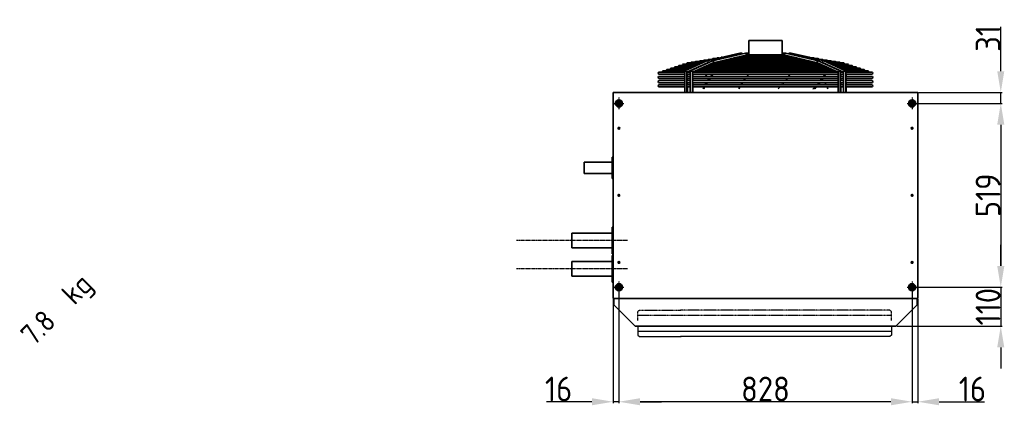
# Model space of a CAD drawing. Extents: x 1071 to 12552, y 777 to 10283.
# Tile 7 of 9: x 9771 to 12552, y 3804 to 4893. Entities that reach past the tile are written whole.
import ezdxf

# ---------------------------------------------------------------- set-up
doc = ezdxf.new("R2010")
doc.units = 0
doc.header["$LTSCALE"] = 2
doc.header["$PDMODE"] = 3
doc.header["$PDSIZE"] = 0.5
doc.linetypes.add('CENTER', pattern=[2, 1.25, -0.25, 0.25, -0.25])
doc.linetypes.add('HIDDEN', pattern=[0.375, 0.25, -0.125])
doc.layers.get('DEFPOINTS').update_dxf_attribs({"linetype": 'CONTINUOUS'})
for name, color, linetype in [('CENTER', 1, 'CENTER'), ('DIMENSIONS', 5, 'CONTINUOUS'), ('HIDDEN', 4, 'HIDDEN'), ('MARK BV', 7, 'CONTINUOUS'), ('TEXT', 5, 'CONTINUOUS')]:
    doc.layers.add(name, color=color, linetype=linetype)
doc.layers.add('Visible', color=7, linetype='CONTINUOUS', lineweight=35)
doc.styles.get("Standard").update_dxf_attribs({"font": 'ISOCP'})
doc.dimstyles.new('STANDARD$0', dxfattribs={"dimscale": 5, "dimtxt": 3, "dimasz": 3, "dimexe": 2, "dimexo": 1, "dimgap": 0.5, "dimtad": 1, "dimdec": 1, "dimdsep": 46, "dimtxsty": 'Standard', "dimcen": -1, "dimclrd": 256, "dimclre": 256, "dimclrt": 256, "dimadec": 0, "dimazin": 0, "dimtfac": 1, "dimtdec": 0, "dimtmove": 0, "dimatfit": 3, "dimfxl": 0, "dimtvp": 0.75, "dimtolj": 1, "dimtzin": 0, "dimarcsym": 0})

# ---------------------------------------------------------------- blocks, each defined once
blk = doc.blocks.new('*D57')
at = {"layer": 'DEFPOINTS', "color": 0}
for p in [(12291.2, 4656.1), (12291.2, 4137.1), (12541.6, 4137.1)]:
    blk.add_point(p, dxfattribs=at)
at = {"layer": 'DIMENSIONS', "lineweight": -2}
for p, q in [((12293.2, 4656.1), (12545.6, 4656.1)), ((12541.6, 4596.1), (12541.6, 4197.1)), ((12293.2, 4137.1), (12545.6, 4137.1))]:
    blk.add_line(p, q, dxfattribs=at)
at = {"layer": 'DIMENSIONS'}
for points in [[(12531.6, 4596.1), (12551.6, 4596.1), (12541.6, 4656.1)], [(12531.6, 4197.1), (12551.6, 4197.1), (12541.6, 4137.1)]]:
    blk.add_solid(points, dxfattribs=at)
at = {"layer": 'DIMENSIONS', "insert": (12505.6, 4396.6), "char_height": 70, "attachment_point": 5, "rotation": 90}
blk.add_mtext('\\A1;519', dxfattribs=at)
blk = doc.blocks.new('*D58')
at = {"layer": 'DEFPOINTS', "color": 0}
for p in [(11463.2, 4137.1), (12291.2, 4137.1), (11463.2, 3813.6)]:
    blk.add_point(p, dxfattribs=at)
at = {"layer": 'DIMENSIONS', "lineweight": -2}
for p, q in [((11463.2, 4135.1), (11463.2, 3809.6)), ((12291.2, 4135.1), (12291.2, 3809.6)), ((12231.2, 3813.6), (11523.2, 3813.6))]:
    blk.add_line(p, q, dxfattribs=at)
at = {"layer": 'DIMENSIONS'}
for points in [[(11523.2, 3823.6), (11523.2, 3803.6), (11463.2, 3813.6)], [(12231.2, 3823.6), (12231.2, 3803.6), (12291.2, 3813.6)]]:
    blk.add_solid(points, dxfattribs=at)
at = {"layer": 'DIMENSIONS', "insert": (11877.2, 3849.6), "char_height": 70, "attachment_point": 5}
blk.add_mtext('\\A1;828', dxfattribs=at)
blk = doc.blocks.new('*D59')
at = {"layer": 'DEFPOINTS', "color": 0}
for p in [(12291.2, 4137.1), (12307.2, 4105.6), (12307.2, 3813.6)]:
    blk.add_point(p, dxfattribs=at)
at = {"layer": 'DIMENSIONS', "lineweight": -2}
for p, q in [((12291.2, 4135.1), (12291.2, 3809.6)), ((12307.2, 4103.6), (12307.2, 3809.6)), ((12231.2, 3813.6), (12171.2, 3813.6)), ((12291.2, 3813.6), (12307.2, 3813.6)), ((12367.2, 3813.6), (12495.7, 3813.6))]:
    blk.add_line(p, q, dxfattribs=at)
at = {"layer": 'DIMENSIONS'}
for points in [[(12231.2, 3823.6), (12231.2, 3803.6), (12291.2, 3813.6)], [(12367.2, 3823.6), (12367.2, 3803.6), (12307.2, 3813.6)]]:
    blk.add_solid(points, dxfattribs=at)
at = {"layer": 'DIMENSIONS', "insert": (12461.5, 3849.6), "char_height": 70, "attachment_point": 5}
blk.add_mtext('\\A1;16', dxfattribs=at)
blk = doc.blocks.new('*D60')
at = {"layer": 'DEFPOINTS', "color": 0}
for p in [(12291.2, 4137.1), (12245.7, 4027.1), (12541.6, 4027.1)]:
    blk.add_point(p, dxfattribs=at)
at = {"layer": 'DIMENSIONS', "lineweight": -2}
for p, q in [((12541.6, 4197.1), (12541.6, 4257.1)), ((12293.2, 4137.1), (12545.6, 4137.1)), ((12541.6, 4137.1), (12541.6, 4027.1)), ((12247.7, 4027.1), (12545.6, 4027.1)), ((12541.6, 3967.1), (12541.6, 3907.1))]:
    blk.add_line(p, q, dxfattribs=at)
at = {"layer": 'DIMENSIONS'}
for points in [[(12531.6, 4197.1), (12551.6, 4197.1), (12541.6, 4137.1)], [(12531.6, 3967.1), (12551.6, 3967.1), (12541.6, 4027.1)]]:
    blk.add_solid(points, dxfattribs=at)
at = {"layer": 'DIMENSIONS', "insert": (12505.6, 4082.1), "char_height": 70, "attachment_point": 5, "rotation": 90}
blk.add_mtext('\\A1;110', dxfattribs=at)
blk = doc.blocks.new('*D61')
at = {"layer": 'DEFPOINTS', "color": 0}
for p in [(12307.2, 4687.1), (12541.6, 4687.1), (12291.2, 4656.1)]:
    blk.add_point(p, dxfattribs=at)
at = {"layer": 'DIMENSIONS', "lineweight": -2}
for p, q in [((12541.6, 4747.1), (12541.6, 4872.1)), ((12309.2, 4687.1), (12545.6, 4687.1)), ((12541.6, 4656.1), (12541.6, 4687.1)), ((12293.2, 4656.1), (12545.6, 4656.1)), ((12541.6, 4596.1), (12541.6, 4536.1))]:
    blk.add_line(p, q, dxfattribs=at)
at = {"layer": 'DIMENSIONS'}
for points in [[(12531.6, 4747.1), (12551.6, 4747.1), (12541.6, 4687.1)], [(12531.6, 4596.1), (12551.6, 4596.1), (12541.6, 4656.1)]]:
    blk.add_solid(points, dxfattribs=at)
at = {"layer": 'DIMENSIONS', "insert": (12505.6, 4839.6), "char_height": 70, "attachment_point": 5, "rotation": 90}
blk.add_mtext('\\A1;31', dxfattribs=at)
blk = doc.blocks.new('*D62')
at = {"layer": 'DEFPOINTS', "color": 0}
for p in [(11463.2, 4137.1), (11447.2, 4105.6), (11447.2, 3813.6)]:
    blk.add_point(p, dxfattribs=at)
at = {"layer": 'DIMENSIONS', "lineweight": -2}
for p, q in [((11463.2, 4135.1), (11463.2, 3809.6)), ((11447.2, 4103.6), (11447.2, 3809.6)), ((11387.2, 3813.6), (11258.8, 3813.6)), ((11463.2, 3813.6), (11447.2, 3813.6)), ((11523.2, 3813.6), (11583.2, 3813.6))]:
    blk.add_line(p, q, dxfattribs=at)
at = {"layer": 'DIMENSIONS'}
for points in [[(11387.2, 3823.6), (11387.2, 3803.6), (11447.2, 3813.6)], [(11523.2, 3823.6), (11523.2, 3803.6), (11463.2, 3813.6)]]:
    blk.add_solid(points, dxfattribs=at)
at = {"layer": 'DIMENSIONS', "insert": (11293, 3849.6), "char_height": 70, "attachment_point": 5}
blk.add_mtext('\\A1;16', dxfattribs=at)

msp = doc.modelspace()

# ---------------------------------------------------------------- linework, layer by layer
at = {"layer": 'CENTER'}
for p, q in [((11463.23, 4672.48), (11463.23, 4639.68)), ((12291.23, 4672.48), (12291.23, 4639.68)), ((11449.46, 4656.08), (11477.01, 4656.08)), ((12277.46, 4656.08), (12305.01, 4656.08)), ((11487.73, 4269.08), (11173.73, 4269.08)), ((11487.73, 4189.08), (11173.73, 4189.08)), ((11463.23, 4153.48), (11463.23, 4120.68)), ((12291.23, 4153.48), (12291.23, 4120.68)), ((11449.46, 4137.08), (11477.01, 4137.08)), ((12277.46, 4137.08), (12305.01, 4137.08))]:
    msp.add_line(p, q, dxfattribs=at)
at = {"layer": 'DIMENSIONS'}
msp.add_line((11516.52, 4012.58), (12232.63, 4012.58), dxfattribs=at)
at = {"layer": 'HIDDEN'}
for p, q in [((11516.52, 4068.08), (11521.02, 4072.58)), ((11516.52, 4043.08), (11516.52, 4068.08)), ((11521.02, 4072.58), (11639.06, 4072.58)), ((12228.13, 4072.58), (11637.06, 4072.58)), ((12232.63, 4068.08), (12228.13, 4072.58)), ((12232.63, 4043.08), (12232.63, 4068.08)), ((12232.63, 4057.58), (11516.52, 4057.58))]:
    msp.add_line(p, q, dxfattribs=at)
at = {"layer": 'MARK BV'}
for p, q in [((11516.52, 4027.08), (11516.52, 4002.08)), ((12232.63, 4027.08), (12232.63, 4002.08)), ((11516.52, 4002.08), (11521.02, 3997.58)), ((11521.02, 3997.58), (11639.06, 3997.58)), ((12228.13, 3997.58), (11637.06, 3997.58)), ((12232.63, 4002.08), (12228.13, 3997.58))]:
    msp.add_line(p, q, dxfattribs=at)
at = {"layer": 'Visible'}
for p, q in [((11924.73, 4833.58), (11829.73, 4833.58)), ((11829.73, 4833.58), (11829.73, 4793.58)), ((11924.73, 4833.58), (11924.73, 4793.58)), ((11804.91, 4798.23), (11711.93, 4776.65)), ((11820.41, 4798.23), (11727.44, 4776.65)), ((11821.43, 4792.31), (11729.25, 4770.91)), ((11737.26, 4782.53), (11729.29, 4782.53)), ((11745.65, 4784.48), (11741.33, 4784.48)), ((11754.05, 4786.43), (11753.37, 4786.43)), ((11974.44, 4782.53), (11779.3, 4782.53)), ((11966.1, 4784.48), (11787.69, 4784.48)), ((11957.76, 4786.43), (11796.09, 4786.43)), ((11949.42, 4788.37), (11804.48, 4788.37)), ((11809.69, 4798.27), (11805.24, 4798.27)), ((11809.69, 4798.27), (11810.02, 4798.27)), ((11941.08, 4790.32), (11812.87, 4790.32)), ((11825.2, 4798.27), (11820.75, 4798.27)), ((11823.24, 4792.27), (11821.27, 4792.27)), ((11930.78, 4792.27), (11823.24, 4792.27)), ((11825.63, 4798.27), (11825.2, 4798.27)), ((11827.2, 4793.58), (11926.83, 4793.58)), ((11928.84, 4798.27), (11933.26, 4798.27)), ((11930.78, 4792.27), (11932.74, 4792.27)), ((11932.57, 4792.31), (12024.16, 4770.91)), ((11933.26, 4798.27), (11933.72, 4798.27)), ((11933.6, 4798.23), (12025.98, 4776.65)), ((11934.06, 4798.23), (11942.66, 4796.24)), ((11944.44, 4798.27), (11948.87, 4798.27)), ((11948.87, 4798.27), (11949.23, 4798.27)), ((11949.21, 4798.23), (12041.58, 4776.65)), ((11949.56, 4798.23), (12000.42, 4786.43)), ((12001.1, 4786.43), (11999.74, 4786.43)), ((12002.85, 4785.86), (12008.82, 4784.48)), ((12013.14, 4784.48), (12008.08, 4784.48)), ((12015.81, 4782.86), (12017.21, 4782.53)), ((12025.18, 4782.53), (12016.42, 4782.53)), ((11666.34, 4755.83), (11611.43, 4755.83)), ((11674.54, 4759.59), (11622.83, 4759.59)), ((11682.75, 4763.34), (11634.23, 4763.34)), ((11690.95, 4767.09), (11645.63, 4767.09)), ((11711.67, 4776.56), (11649.76, 4748.25)), ((11713.87, 4770.97), (11655.41, 4744.24)), ((11699.16, 4770.84), (11657.02, 4770.84)), ((11727.17, 4776.56), (11665.26, 4748.25)), ((11703.42, 4772.79), (11669.07, 4772.79)), ((11729.38, 4770.97), (11670.92, 4744.24)), ((11681.85, 4755.83), (11680.77, 4755.83)), ((11707.68, 4774.74), (11681.11, 4774.74)), ((11690.05, 4759.59), (11688.97, 4759.59)), ((11712.08, 4776.69), (11693.15, 4776.69)), ((12056.93, 4755.83), (11696.27, 4755.83)), ((11698.26, 4763.34), (11697.18, 4763.34)), ((12048.78, 4759.59), (11704.48, 4759.59)), ((11720.47, 4778.63), (11705.2, 4778.63)), ((11706.46, 4767.09), (11705.38, 4767.09)), ((12040.62, 4763.34), (11712.68, 4763.34)), ((11714.66, 4770.84), (11713.59, 4770.84)), ((11715.93, 4771.42), (11713.74, 4770.91)), ((11728.87, 4780.58), (11717.24, 4780.58)), ((12032.47, 4767.09), (11720.89, 4767.09)), ((12024.32, 4770.84), (11729.09, 4770.84)), ((12016.13, 4772.79), (11737.34, 4772.79)), ((12007.79, 4774.74), (11745.73, 4774.74)), ((11999.45, 4776.69), (11754.12, 4776.69)), ((11991.12, 4778.63), (11762.52, 4778.63)), ((11982.78, 4780.58), (11770.91, 4780.58)), ((12024.03, 4770.97), (12082.11, 4744.25)), ((12037.23, 4780.58), (12024.76, 4780.58)), ((12026.25, 4776.56), (12087.76, 4748.25)), ((12049.27, 4778.63), (12033.1, 4778.63)), ((12037.22, 4771.51), (12039.77, 4770.91)), ((12039.93, 4770.84), (12038.67, 4770.84)), ((12039.64, 4770.97), (12097.72, 4744.25)), ((12061.31, 4776.69), (12041.44, 4776.69)), ((12041.86, 4776.56), (12103.37, 4748.25)), ((12073.36, 4774.74), (12045.81, 4774.74)), ((12048.08, 4767.09), (12046.82, 4767.09)), ((12085.4, 4772.79), (12050.05, 4772.79)), ((12097.45, 4770.84), (12054.28, 4770.84)), ((12056.23, 4763.34), (12054.98, 4763.34)), ((12108.84, 4767.09), (12062.43, 4767.09)), ((12064.38, 4759.59), (12063.13, 4759.59)), ((12120.24, 4763.34), (12070.58, 4763.34)), ((12072.53, 4755.83), (12071.28, 4755.83)), ((12131.64, 4759.59), (12078.73, 4759.59)), ((12143.04, 4755.83), (12086.89, 4755.83)), ((11649.41, 4744.58), (11577.23, 4744.58)), ((11577.23, 4738.58), (11649.41, 4738.58)), ((11649.41, 4732.58), (11577.23, 4732.58)), ((11649.93, 4748.33), (11588.63, 4748.33)), ((11658.14, 4752.08), (11600.03, 4752.08)), ((11649.41, 4747.72), (11649.41, 4687.08)), ((11655.41, 4744.62), (11655.41, 4687.08)), ((11655.41, 4738.58), (11664.92, 4738.58)), ((11664.92, 4732.58), (11655.41, 4732.58)), ((11664.92, 4744.58), (11656.16, 4744.58)), ((11656.75, 4738.58), (11656.75, 4732.58)), ((11665.44, 4748.33), (11664.36, 4748.33)), ((11664.92, 4747.72), (11664.92, 4687.08)), ((11670.92, 4744.62), (11670.92, 4687.08)), ((11670.92, 4738.58), (12082.11, 4738.58)), ((12082.11, 4732.58), (11670.92, 4732.58)), ((12081.38, 4744.58), (11671.66, 4744.58)), ((11672.36, 4738.58), (11672.36, 4732.58)), ((11673.64, 4752.08), (11672.56, 4752.08)), ((12073.23, 4748.33), (11679.87, 4748.33)), ((12065.08, 4752.08), (11688.07, 4752.08)), ((12080.69, 4752.08), (12079.43, 4752.08)), ((12082.11, 4744.63), (12082.11, 4687.08)), ((12088.84, 4748.33), (12087.58, 4748.33)), ((12088.11, 4747.71), (12088.11, 4687.08)), ((12096.99, 4744.58), (12088.11, 4744.58)), ((12088.11, 4738.58), (12097.72, 4738.58)), ((12097.72, 4732.58), (12088.11, 4732.58)), ((12089.55, 4738.58), (12089.55, 4732.58)), ((12154.44, 4752.08), (12095.04, 4752.08)), ((12097.72, 4744.63), (12097.72, 4687.08)), ((12165.84, 4748.33), (12103.19, 4748.33)), ((12103.72, 4747.71), (12103.72, 4687.08)), ((12177.23, 4744.58), (12103.72, 4744.58)), ((12103.72, 4738.58), (12177.23, 4738.58)), ((12177.23, 4732.58), (12103.72, 4732.58)), ((12105.06, 4738.58), (12105.06, 4732.58)), ((11577.23, 4726.58), (11649.41, 4726.58)), ((11649.41, 4720.58), (11577.23, 4720.58)), ((11577.23, 4714.58), (11649.41, 4714.58)), ((11649.41, 4708.58), (11577.23, 4708.58)), ((11577.23, 4702.58), (11649.41, 4702.58)), ((11655.41, 4726.58), (11664.92, 4726.58)), ((11664.92, 4720.58), (11655.41, 4720.58)), ((11655.41, 4714.58), (11664.92, 4714.58)), ((11664.92, 4708.58), (11655.41, 4708.58)), ((11655.41, 4702.58), (11664.92, 4702.58)), ((11656.75, 4726.58), (11656.75, 4720.58)), ((11656.75, 4714.58), (11656.75, 4708.58)), ((11656.75, 4702.58), (11656.75, 4687.08)), ((11670.92, 4726.58), (12082.11, 4726.58)), ((12082.11, 4720.58), (11670.92, 4720.58)), ((11670.92, 4714.58), (12082.11, 4714.58)), ((12082.11, 4708.58), (11670.92, 4708.58)), ((11670.92, 4702.58), (12082.11, 4702.58)), ((11672.36, 4726.58), (11672.36, 4720.58)), ((11672.36, 4714.58), (11672.36, 4708.58)), ((11672.36, 4708.58), (11672.36, 4687.08)), ((12088.11, 4726.58), (12097.72, 4726.58)), ((12097.72, 4720.58), (12088.11, 4720.58)), ((12088.11, 4714.58), (12097.72, 4714.58)), ((12097.72, 4708.58), (12088.11, 4708.58)), ((12088.11, 4702.58), (12097.72, 4702.58)), ((12089.55, 4726.58), (12089.55, 4720.58)), ((12089.55, 4714.58), (12089.55, 4708.58)), ((12089.55, 4702.58), (12089.55, 4687.08)), ((12103.72, 4726.58), (12177.23, 4726.58)), ((12177.23, 4720.58), (12103.72, 4720.58)), ((12103.72, 4714.58), (12177.23, 4714.58)), ((12177.23, 4708.58), (12103.72, 4708.58)), ((12103.72, 4702.58), (12177.23, 4702.58)), ((12105.06, 4726.58), (12105.06, 4720.58)), ((12105.06, 4714.58), (12105.06, 4708.58)), ((12105.06, 4702.58), (12105.06, 4687.08)), ((11447.23, 4277.68), (11447.23, 4687.08)), ((11447.23, 4687.08), (12307.23, 4687.08)), ((12307.23, 4687.08), (12307.23, 4108.58)), ((11365.24, 4490.08), (11444.23, 4490.08)), ((11444.23, 4504.08), (11444.23, 4444.08)), ((11447.23, 4504.08), (11444.23, 4504.08)), ((11365.24, 4458.08), (11444.23, 4458.08)), ((11447.23, 4444.08), (11444.23, 4444.08)), ((11461.56, 4397.08), (11461.73, 4397.08)), ((11461.56, 4396.08), (11461.81, 4396.08)), ((11461.73, 4397.08), (11461.73, 4397.48)), ((11461.73, 4397.08), (11464.91, 4397.08)), ((11461.81, 4397.08), (11464.91, 4397.08)), ((11461.81, 4396.08), (11461.81, 4397.08)), ((11464.91, 4396.08), (11461.81, 4396.08)), ((11462.33, 4398.08), (11464.14, 4398.08)), ((11462.33, 4395.08), (11462.81, 4395.08)), ((11462.81, 4395.08), (11462.81, 4396.08)), ((11462.81, 4396.08), (11464.91, 4396.08)), ((11462.81, 4395.08), (11464.14, 4395.08)), ((12289.56, 4397.08), (12292.66, 4397.08)), ((12289.56, 4397.08), (12292.73, 4397.08)), ((12292.66, 4396.08), (12289.56, 4396.08)), ((12290.33, 4398.08), (12292.14, 4398.08)), ((12292.66, 4397.08), (12292.66, 4396.08)), ((12292.66, 4396.08), (12292.91, 4396.08)), ((12292.73, 4397.48), (12292.73, 4397.08)), ((12292.73, 4397.08), (12292.91, 4397.08)), ((11330.73, 4290.08), (11330.73, 4248.08)), ((11444.23, 4290.08), (11330.73, 4290.08)), ((11444.23, 4306.58), (11444.23, 4231.58)), ((11444.23, 4306.58), (11447.23, 4306.58)), ((11447.23, 4260.48), (11447.23, 4277.68)), ((11447.23, 4108.58), (11447.23, 4260.48)), ((11444.23, 4248.08), (11330.73, 4248.08)), ((11444.23, 4231.58), (11447.23, 4231.58)), ((11444.23, 4226.58), (11444.23, 4151.58)), ((11444.23, 4226.58), (11447.23, 4226.58)), ((11330.73, 4210.08), (11330.73, 4168.08)), ((11444.23, 4210.08), (11330.73, 4210.08)), ((11444.23, 4168.08), (11330.73, 4168.08)), ((11444.23, 4151.58), (11447.23, 4151.58)), ((11447.23, 4105.58), (11447.23, 4108.58)), ((11450.23, 4105.58), (11447.23, 4105.58)), ((11448.73, 4087.08), (11448.73, 4105.58)), ((11448.73, 4105.58), (12304.23, 4105.58)), ((12307.23, 4105.58), (12304.23, 4105.58)), ((12305.73, 4105.58), (12305.73, 4087.08)), ((12307.23, 4108.58), (12307.23, 4105.58)), ((11508.73, 4027.08), (11448.73, 4087.08)), ((12305.73, 4087.08), (12245.73, 4027.08)), ((12245.73, 4027.08), (11508.73, 4027.08))]:
    msp.add_line(p, q, dxfattribs=at)
for centre, radius in [((11463.23, 4656.08), 10), ((11463.23, 4656.08), 8), ((11463.23, 4656.08), 5.25), ((11463.23, 4656.08), 4.19), ((12291.23, 4656.08), 10), ((12291.23, 4656.08), 8), ((12291.23, 4656.08), 5.25), ((12291.23, 4656.08), 4.19), ((11463.23, 4586.08), 2.5), ((11463.23, 4586.08), 1.75), ((12291.23, 4586.08), 2.5), ((12291.23, 4586.08), 1.75), ((11463.23, 4396.58), 2.5), ((11463.23, 4396.58), 1.75), ((12291.23, 4396.58), 2.5), ((12291.23, 4396.58), 1.75), ((11463.23, 4207.08), 2.5), ((11463.23, 4207.08), 1.75), ((12291.23, 4207.08), 2.5), ((12291.23, 4207.08), 1.75), ((11463.23, 4137.08), 10), ((11463.23, 4137.08), 8), ((12291.23, 4137.08), 10), ((12291.23, 4137.08), 8), ((11463.23, 4137.08), 5.25), ((11463.23, 4137.08), 4.19), ((12291.23, 4137.08), 5.25), ((12291.23, 4137.08), 4.19)]:
    msp.add_circle(centre, radius, dxfattribs=at)
for centre, start, end in [((11729.29, 4779.53), 90, 159.47606), ((11741.33, 4781.48), 90, 152.66026), ((11753.37, 4783.43), 90, 125.64655), ((12001.1, 4783.43), 47.3999, 90), ((12013.14, 4781.48), 22.99983, 90), ((12025.18, 4779.53), 20.52394, 90), ((11611.43, 4752.83), 90, 194.50553), ((11622.83, 4756.59), 90, 194.50553), ((11634.23, 4760.34), 90, 194.50553), ((11645.63, 4764.09), 90, 194.50553), ((11657.02, 4767.84), 90, 194.50553), ((11669.07, 4769.79), 90, 159.47606), ((11681.11, 4771.74), 90, 159.47606), ((11693.15, 4773.69), 90, 159.47606), ((11705.2, 4775.63), 90, 159.47606), ((11717.24, 4777.58), 90, 159.47606), ((12037.23, 4777.58), 20.52394, 90), ((12049.27, 4775.63), 20.52394, 90), ((12061.31, 4773.69), 20.52394, 90), ((12073.36, 4771.74), 20.52394, 90), ((12085.4, 4769.79), 20.52394, 90), ((12097.45, 4767.84), 345.49447, 90), ((12108.84, 4764.09), 345.49447, 90), ((12120.24, 4760.34), 345.49447, 90), ((12131.64, 4756.59), 345.49447, 90), ((12143.04, 4752.83), 345.49447, 90), ((11577.23, 4741.58), 90, 270), ((11577.23, 4729.58), 90, 270), ((11588.63, 4745.33), 90, 194.50553), ((11600.03, 4749.08), 90, 194.50553), ((12154.44, 4749.08), 345.49447, 90), ((12165.84, 4745.33), 345.49447, 90), ((12177.23, 4741.58), 270, 90), ((12177.23, 4729.58), 270, 90), ((11577.23, 4717.58), 90, 270), ((11577.23, 4705.58), 90, 270), ((12177.23, 4717.58), 270, 90), ((12177.23, 4705.58), 270, 90)]:
    msp.add_arc(centre, 3, start, end, dxfattribs=at)
for centre, major_axis, ratio, start_param, end_param in [((11805.42, 4795.27), (0.34, -2.99), 0.7001791, 1.4907705, 3.2216185), ((11805.42, 4795.27), (0.34, -2.99), 0.7001791, 1.4813034, 1.4907705), ((11820.92, 4795.27), (0.34, -2.99), 0.7001791, 1.4907705, 3.2216185), ((11820.92, 4795.27), (0.34, -2.99), 0.7001791, 0.0800259, 1.4907705), ((11933.09, 4795.27), (-0.34, -2.99), 0.7046931, 4.7934319, 6.2021424), ((11933.09, 4795.27), (-0.34, -2.99), 0.7046931, 3.0605497, 4.7934319), ((11933.55, 4795.27), (-0.34, -2.99), 0.7001791, 2.7958858, 3.2216185), ((11948.69, 4795.27), (-0.34, -2.99), 0.7046931, 3.0605497, 4.7934319), ((11948.69, 4795.27), (-0.34, -2.99), 0.7046931, 4.7934319, 4.8158227), ((11949.05, 4795.27), (-0.34, -2.99), 0.7001791, 2.8266072, 3.2216185), ((11712.77, 4773.77), (0.97, -2.85), 0.6831569, 1.342042, 3.2102952), ((11712.77, 4773.77), (0.97, -2.85), 0.6831569, 0.0687026, 1.342042), ((11728.28, 4773.77), (0.97, -2.85), 0.6831569, 1.342042, 3.2102952), ((11728.28, 4773.77), (0.97, -2.85), 0.6831569, 0.0687026, 1.342042), ((12025.14, 4773.77), (-0.98, -2.85), 0.6875654, 4.9439704, 6.2136897), ((12025.14, 4773.77), (-0.98, -2.85), 0.6875654, 3.0720971, 4.9439704), ((12040.75, 4773.77), (-0.98, -2.85), 0.6875654, 4.9439704, 6.2136897), ((12040.75, 4773.77), (-0.98, -2.85), 0.6875654, 3.0720971, 4.9439704), ((11652.41, 4746.17), (2.91, -1.87), 0.384881, 1.0309751, 3.383957), ((11652.41, 4746.17), (-2.91, 1.87), 0.384881, 3.383957, 4.1725677), ((11667.92, 4746.17), (2.91, -1.87), 0.384881, 1.0309751, 3.383957), ((11667.92, 4746.17), (-2.91, 1.87), 0.384881, 3.383957, 4.1725677), ((11211.99, 4009.35), (0, 1009.08), 0.7093748, 5.5114876, 5.5176104), ((11214.21, 5437.82), (0, -1009.09), 0.7048315, 0.796952, 0.8052175), ((12221.04, 4009.35), (0, 1009.08), 0.7048315, 0.7655749, 0.7716977), ((11529.16, 5437.82), (0, -1009.09), 0.7093748, 0.796952, 0.8052175), ((12542.48, 4009.35), (0, 1009.08), 0.7093748, 0.7655749, 0.7716977), ((12085.11, 4746.17), (-2.91, -1.87), 0.3882374, 5.2572329, 6.0394184), ((12085.11, 4746.17), (2.91, 1.87), 0.3882374, 6.0394184, 8.3988255), ((12100.72, 4746.17), (-2.91, -1.87), 0.3882374, 5.2572329, 6.0394184), ((12100.72, 4746.17), (2.91, 1.87), 0.3882374, 6.0394184, 8.3988255), ((11214.21, 5437.82), (0, -1009.09), 0.7048315, 0.7655752, 0.7716977), ((12221.04, 4009.35), (0, 1009.08), 0.7048315, 0.7969524, 0.8052177), ((11214.21, 5437.82), (0, -1009.09), 0.7048315, 0.7801872, 0.7886045), ((11211.99, 4009.35), (0, 1009.08), 0.7093748, 5.4997868, 5.502998), ((12221.04, 4009.35), (0, 1009.08), 0.7048315, 0.7801874, 0.7886048), ((11529.16, 5437.82), (0, -1009.09), 0.7093748, 0.7655752, 0.7716977), ((12542.48, 4009.35), (0, 1009.08), 0.7093748, 0.7969524, 0.8052177), ((11529.16, 5437.82), (0, -1009.09), 0.7093748, 0.7801872, 0.7886045), ((12542.48, 4009.35), (0, 1009.08), 0.7093748, 0.7801874, 0.7886048), ((12540.26, 5437.82), (0, -1009.09), 0.7048315, 5.4977752, 5.5029981), ((12540.26, 5437.82), (0, -1009.09), 0.7048315, 5.5114876, 5.5176101), ((11365.24, 4474.08), (0, -16), 0.0151112, 3.1415927, 6.2831853)]:
    msp.add_ellipse(centre, major_axis=major_axis, ratio=ratio, start_param=start_param, end_param=end_param, dxfattribs=at)
for points, knots in [([(11811.48, 4796.16), (11811.46, 4796.25), (11811.44, 4796.33), (11811.32, 4796.79), (11811.18, 4797.12), (11810.84, 4797.66), (11810.63, 4797.89), (11810.17, 4798.2), (11809.92, 4798.27), (11809.69, 4798.27)], [0.08697328, 0.08697328, 0.08697328, 0.08697328, 0.11294599, 0.11294599, 0.22589198, 0.22589198, 0.33971234, 0.33971234, 0.45353269, 0.45353269, 0.45353269, 0.45353269]), ([(11809.86, 4798.26), (11809.91, 4798.27), (11809.97, 4798.27), (11810.26, 4798.27), (11810.51, 4798.2), (11810.97, 4797.89), (11811.19, 4797.66), (11811.52, 4797.12), (11811.67, 4796.79), (11811.78, 4796.36), (11811.8, 4796.3), (11811.81, 4796.24)], [1.3354555, 1.3354555, 1.3354555, 1.3354555, 1.36241353, 1.36241353, 1.47623389, 1.47623389, 1.59005424, 1.59005424, 1.70300023, 1.70300023, 1.72133847, 1.72133847, 1.72133847, 1.72133847]), ([(11827.63, 4795.27), (11827.63, 4795.65), (11827.57, 4796.05), (11827.32, 4796.79), (11827.13, 4797.12), (11826.69, 4797.66), (11826.42, 4797.89), (11825.82, 4798.2), (11825.5, 4798.27), (11825.2, 4798.27)], [0, 0, 0, 0, 0.11298795, 0.11298795, 0.2259759, 0.2259759, 0.34020816, 0.34020816, 0.45444042, 0.45444042, 0.45444042, 0.45444042]), ([(11825.2, 4792.27), (11825.5, 4792.27), (11825.82, 4792.35), (11826.42, 4792.65), (11826.69, 4792.89), (11827.02, 4793.28), (11827.11, 4793.42), (11827.2, 4793.58)], [1.3615058, 1.3615058, 1.3615058, 1.3615058, 1.47573806, 1.47573806, 1.58997032, 1.58997032, 1.64424683, 1.64424683, 1.64424683, 1.64424683]), ([(11825.41, 4798.26), (11825.49, 4798.27), (11825.56, 4798.27), (11825.93, 4798.27), (11826.26, 4798.2), (11826.86, 4797.89), (11827.14, 4797.66), (11827.57, 4797.12), (11827.76, 4796.79), (11828.01, 4796.05), (11828.07, 4795.65), (11828.07, 4794.89), (11828.01, 4794.49), (11827.82, 4793.93), (11827.74, 4793.75), (11827.64, 4793.58)], [0.42658799, 0.42658799, 0.42658799, 0.42658799, 0.45353269, 0.45353269, 0.56776495, 0.56776495, 0.68199721, 0.68199721, 0.79498516, 0.79498516, 0.90797311, 0.90797311, 1.02096106, 1.02096106, 1.0796725, 1.0796725, 1.0796725, 1.0796725]), ([(11827.2, 4793.58), (11827.3, 4793.75), (11827.38, 4793.93), (11827.57, 4794.49), (11827.63, 4794.89), (11827.63, 4795.27)], [1.64424683, 1.64424683, 1.64424683, 1.64424683, 1.70295827, 1.70295827, 1.81594622, 1.81594622, 1.81594622, 1.81594622]), ([(11928.84, 4798.27), (11928.54, 4798.27), (11928.21, 4798.2), (11927.61, 4797.89), (11927.33, 4797.66), (11926.9, 4797.12), (11926.71, 4796.79), (11926.46, 4796.05), (11926.4, 4795.65), (11926.4, 4794.89), (11926.46, 4794.49), (11926.65, 4793.93), (11926.73, 4793.75), (11926.83, 4793.58)], [0.45353269, 0.45353269, 0.45353269, 0.45353269, 0.56776495, 0.56776495, 0.68199721, 0.68199721, 0.79498516, 0.79498516, 0.90797311, 0.90797311, 1.02096106, 1.02096106, 1.0796725, 1.0796725, 1.0796725, 1.0796725]), ([(11926.83, 4793.58), (11926.91, 4793.42), (11927.01, 4793.28), (11927.33, 4792.89), (11927.61, 4792.65), (11928.21, 4792.35), (11928.54, 4792.27), (11928.84, 4792.27)], [1.0796725, 1.0796725, 1.0796725, 1.0796725, 1.13394901, 1.13394901, 1.24818127, 1.24818127, 1.36241353, 1.36241353, 1.36241353, 1.36241353]), ([(11944.44, 4798.27), (11944.21, 4798.27), (11943.96, 4798.2), (11943.5, 4797.89), (11943.28, 4797.66), (11942.95, 4797.12), (11942.8, 4796.79), (11942.68, 4796.32), (11942.65, 4796.22), (11942.63, 4796.12)], [0.45444042, 0.45444042, 0.45444042, 0.45444042, 0.56826078, 0.56826078, 0.68208113, 0.68208113, 0.79502712, 0.79502712, 0.82472686, 0.82472686, 0.82472686, 0.82472686]), ([(11702.65, 4702.58), (11701.95, 4700.84), (11701.51, 4699.18), (11701.31, 4697.44), (11701.29, 4697.26), (11701.28, 4697.08)], [1.14008282, 1.14008282, 1.14008282, 1.14008282, 1.94770386, 1.94770386, 2.04224482, 2.04224482, 2.04224482, 2.04224482]), ([(11703.27, 4697.08), (11703.47, 4698.31), (11703.8, 4699.59), (11704.46, 4701.45), (11704.68, 4702.02), (11704.92, 4702.58)], [3.86457143, 3.86457143, 3.86457143, 3.86457143, 4.43182503, 4.43182503, 4.67253917, 4.67253917, 4.67253917, 4.67253917]), ([(12018.15, 4702.58), (12016.23, 4700.84), (12014.16, 4699.18), (12011.71, 4697.44), (12011.45, 4697.26), (12011.19, 4697.08)], [1.14008282, 1.14008282, 1.14008282, 1.14008282, 1.94770386, 1.94770386, 2.04224482, 2.04224482, 2.04224482, 2.04224482]), ([(12015.99, 4697.08), (12017.41, 4698.31), (12018.76, 4699.59), (12020.58, 4701.45), (12021.11, 4702.02), (12021.62, 4702.58)], [3.86457143, 3.86457143, 3.86457143, 3.86457143, 4.43182503, 4.43182503, 4.67253917, 4.67253917, 4.67253917, 4.67253917]), ([(12051.82, 4702.58), (12052.52, 4700.84), (12052.96, 4699.18), (12053.16, 4697.44), (12053.18, 4697.26), (12053.19, 4697.08)], [1.14008282, 1.14008282, 1.14008282, 1.14008282, 1.94770386, 1.94770386, 2.04224482, 2.04224482, 2.04224482, 2.04224482])]:
    msp.add_open_spline(points, degree=3, knots=knots, dxfattribs=at)
for points in [[(11708.01, 4736.88), (11707.59, 4737.45), (11707.19, 4738.01), (11706.81, 4738.58)], [(11727, 4738.58), (11727, 4738.58), (11727, 4738.57), (11727, 4738.57)], [(11728.19, 4736.88), (11728.61, 4737.45), (11729.05, 4738.01), (11729.51, 4738.58)], [(11829.94, 4738.58), (11828.18, 4736.59), (11826.47, 4734.59), (11824.83, 4732.58)], [(11942.23, 4732.58), (11943.49, 4734.58), (11944.69, 4736.58), (11945.85, 4738.59)], [(12045.26, 4738.58), (12045.26, 4738.58), (12045.26, 4738.57), (12045.25, 4738.57)], [(12046.45, 4736.88), (12046.88, 4737.45), (12047.28, 4738.01), (12047.66, 4738.58)], [(11707.06, 4710.29), (11706.64, 4709.72), (11706.24, 4709.15), (11705.87, 4708.58)], [(11708.25, 4708.58), (11708.25, 4708.58), (11708.25, 4708.59), (11708.25, 4708.59)], [(11805.06, 4702.58), (11804.12, 4700.74), (11803.23, 4698.91), (11802.38, 4697.08)], [(11811.89, 4714.58), (11810.64, 4712.58), (11809.44, 4710.58), (11808.3, 4708.58)], [(11820.14, 4726.58), (11818.65, 4724.59), (11817.21, 4722.59), (11815.83, 4720.58)], [(11912.99, 4697.08), (11914.88, 4698.89), (11916.72, 4700.73), (11918.51, 4702.58)], [(11924.08, 4708.58), (11925.85, 4710.57), (11927.56, 4712.57), (11929.21, 4714.58)], [(11933.93, 4720.58), (11935.42, 4722.57), (11936.87, 4724.57), (11938.26, 4726.58)], [(12025.19, 4710.29), (12024.77, 4709.72), (12024.33, 4709.15), (12023.87, 4708.58)], [(12026.38, 4708.58), (12026.39, 4708.58), (12026.39, 4708.59), (12026.39, 4708.59)], [(12047.41, 4710.29), (12047.83, 4709.72), (12048.22, 4709.15), (12048.6, 4708.58)]]:
    msp.add_open_spline(points, degree=3, dxfattribs=at)

# ---------------------------------------------------------------- texts
at = {"layer": 'TEXT'}
msp.add_text('7.8  kg', height=60, rotation=45, dxfattribs=at).set_placement((9810.78, 3968.63))

# ---------------------------------------------------------------- dimensions: what is measured, and where the dimension line sits
at = {"layer": 'DIMENSIONS'}
for base, p1, p2, picture, middle in [((12541.58, 4687.08), (12291.23, 4656.08), (12307.23, 4687.08), '*D61', (12505.58, 4839.58)), ((12541.58, 4137.08), (12291.23, 4656.08), (12291.23, 4137.08), '*D57', (12505.58, 4396.58)), ((12541.58, 4027.08), (12291.23, 4137.08), (12245.73, 4027.08), '*D60', (12505.58, 4082.08))]:
    dim = msp.add_linear_dim(base=base, p1=p1, p2=p2, angle=270, dimstyle='STANDARD$0', override={"dimscale": 2, "dimtxt": 35, "dimasz": 30, "dimtvp": 7.5}, dxfattribs=at)
    dim.commit()
    dim.dimension.update_dxf_attribs({"geometry": picture, "text_midpoint": middle})
for base, p1, p2, picture, middle in [((11447.23, 3813.58), (11463.23, 4137.08), (11447.23, 4105.58), '*D62', (11293, 3849.58)), ((11463.23, 3813.58), (12291.23, 4137.08), (11463.23, 4137.08), '*D58', (11877.23, 3849.59)), ((12307.23, 3813.61), (12291.23, 4137.08), (12307.23, 4105.58), '*D59', (12461.47, 3849.61))]:
    dim = msp.add_linear_dim(base=base, p1=p1, p2=p2, dimstyle='STANDARD$0', override={"dimscale": 2, "dimtxt": 35, "dimasz": 30, "dimtvp": 7.5}, dxfattribs=at)
    dim.commit()
    dim.dimension.update_dxf_attribs({"geometry": picture, "text_midpoint": middle})

doc.saveas('drawing.dxf')
